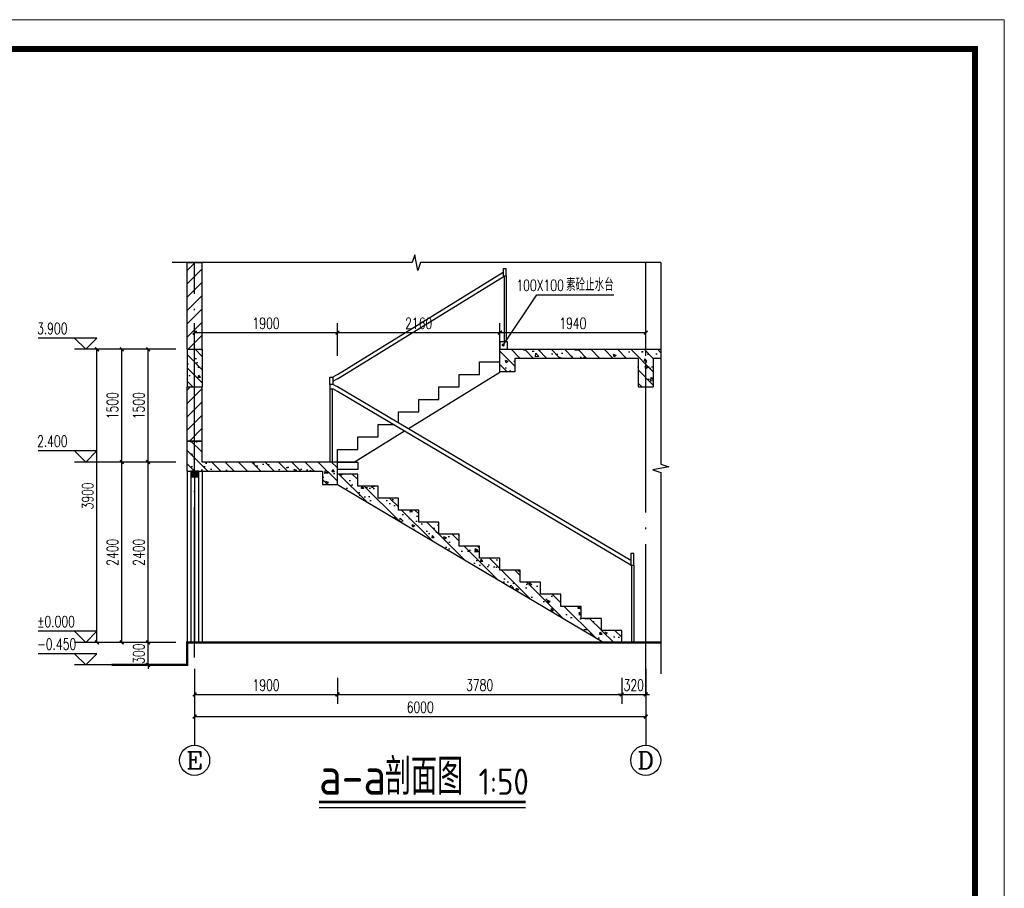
# Model space of a CAD drawing. Extents: x 88237 to 730297, y -11868 to 107702.
# Tile 51 of 51: x 662422 to 675517, y 73243 to 84802. Entities that reach past the tile are written whole.
import ezdxf
from ezdxf.enums import TextEntityAlignment as Align

# ---------------------------------------------------------------- set-up
doc = ezdxf.new("R2010")
doc.units = 0
doc.header["$LTSCALE"] = 1000
doc.header["$MEASUREMENT"] = 0
doc.linetypes.add('DOTE', pattern=[2.42, 2, -0.2, 0.02, -0.2])
for name, color, linetype in [('AXIS', 3, 'Continuous'), ('AXIS_TEXT', 7, 'Continuous'), ('DIM_ELEV', 3, 'Continuous'), ('DIM_SYMB', 3, 'Continuous'), ('DOTE', 1, 'DOTE'), ('PUB_DIM', 3, 'Continuous'), ('PUB_HATCH', 8, 'Continuous'), ('PUB_TEXT', 7, 'Continuous'), ('S_E_STAIR', 4, 'Continuous'), ('S_FLOOR', 2, 'Continuous'), ('S_STAIR', 2, 'Continuous'), ('S_SURFACE', 6, 'Continuous'), ('WALL', 2, 'Continuous'), ('WINDOW', 4, 'Continuous'), ('图框', 7, 'Continuous')]:
    doc.layers.add(name, color=color, linetype=linetype)
doc.styles.add('_TCH_AXIS', font='COMPLEX', dxfattribs={"bigfont": 'GBCBIG'})
doc.styles.add('_TCH_DIM', font='SIMPLEX', dxfattribs={"bigfont": 'GBCBIG'})
doc.styles.add('_TCH_DIM_T3', font='SIMPLEX', dxfattribs={"width": 0.705882, "bigfont": 'GBCBIG'})
doc.styles.add('COMPLEX', font='COMPLEX')
doc.styles.get("Standard").update_dxf_attribs({"font": 'gbenor.shx', "bigfont": 'gbcbig.shx'})
doc.dimstyles.new('_TCH_ARCH&&50', dxfattribs={"dimtxt": 148.75, "dimasz": 50, "dimexe": 125, "dimexo": 150, "dimgap": 50, "dimtad": 1, "dimdec": 0, "dimzin": 0, "dimdsep": 46, "dimtxsty": '_TCH_DIM_T3', "dimblk": 'ARCHTICK', "dimcen": 0.09, "dimclrt": 7, "dimazin": 2, "dimtfac": 1, "dimtdec": 0, "dimtix": 1, "dimtmove": 2, "dimatfit": 3, "dimfxl": 1, "dimtolj": 1, "dimtzin": 0, "dimarcsym": 0})
pattern_1 = [(45, (615661.8, -406814.61), (-88.388383, 88.388383), [])]

# ---------------------------------------------------------------- blocks, each defined once
blk = doc.blocks.new('_ArchTick')
at = {"color": 0, "linetype": 'ByBlock', "const_width": 0.4}
blk.add_lwpolyline([(-0.5, -0.5), (0.5, 0.5)], dxfattribs=at)
blk = doc.blocks.new('*D643')
at = {"layer": 'Defpoints', "color": 0}
for p in [(670749, 80637), (668809, 80178), (670749, 80178)]:
    blk.add_point(p, dxfattribs=at)
at = {"layer": 'PUB_DIM', "color": 0, "lineweight": -2}
for p, q in [((668809, 80328), (668809, 80762)), ((670749, 80328), (670749, 80762)), ((668809, 80637), (670749, 80637))]:
    blk.add_line(p, q, dxfattribs=at)
at = {"layer": 'PUB_DIM', "color": 0, "lineweight": -2, "xscale": 50, "yscale": 50, "zscale": 50, "rotation": 180}
blk.add_blockref('_ArchTick', (668809, 80637), dxfattribs=at)
at = {"layer": 'PUB_DIM', "color": 0, "lineweight": -2, "xscale": 50, "yscale": 50, "zscale": 50}
blk.add_blockref('_ArchTick', (670749, 80637), dxfattribs=at)
at = {"layer": 'PUB_DIM', "color": 7, "insert": (669779, 80761), "char_height": 148.8, "attachment_point": 5, "style": '_TCH_DIM_T3'}
blk.add_mtext('\\A1;1940', dxfattribs=at)
blk = doc.blocks.new('*D644')
at = {"layer": 'Defpoints', "color": 0}
for p in [(668809, 80637), (666649, 80178), (668809, 80178)]:
    blk.add_point(p, dxfattribs=at)
at = {"layer": 'PUB_DIM', "color": 0, "lineweight": -2}
for p, q in [((666649, 80328), (666649, 80762)), ((668809, 80328), (668809, 80762)), ((666649, 80637), (668809, 80637))]:
    blk.add_line(p, q, dxfattribs=at)
at = {"layer": 'PUB_DIM', "color": 0, "lineweight": -2, "xscale": 50, "yscale": 50, "zscale": 50, "rotation": 180}
blk.add_blockref('_ArchTick', (666649, 80637), dxfattribs=at)
at = {"layer": 'PUB_DIM', "color": 0, "lineweight": -2, "xscale": 50, "yscale": 50, "zscale": 50}
blk.add_blockref('_ArchTick', (668809, 80637), dxfattribs=at)
at = {"layer": 'PUB_DIM', "color": 7, "insert": (667729, 80761), "char_height": 148.8, "attachment_point": 5, "style": '_TCH_DIM_T3'}
blk.add_mtext('\\A1;2160', dxfattribs=at)
blk = doc.blocks.new('*D645')
at = {"layer": 'Defpoints', "color": 0}
for p in [(666649, 80637), (664749, 80178), (666649, 80178)]:
    blk.add_point(p, dxfattribs=at)
at = {"layer": 'PUB_DIM', "color": 0, "lineweight": -2}
for p, q in [((664749, 80328), (664749, 80762)), ((666649, 80328), (666649, 80762)), ((664749, 80637), (666649, 80637))]:
    blk.add_line(p, q, dxfattribs=at)
at = {"layer": 'PUB_DIM', "color": 0, "lineweight": -2, "xscale": 50, "yscale": 50, "zscale": 50, "rotation": 180}
blk.add_blockref('_ArchTick', (664749, 80637), dxfattribs=at)
at = {"layer": 'PUB_DIM', "color": 0, "lineweight": -2, "xscale": 50, "yscale": 50, "zscale": 50}
blk.add_blockref('_ArchTick', (666649, 80637), dxfattribs=at)
at = {"layer": 'PUB_DIM', "color": 7, "insert": (665699, 80761), "char_height": 148.8, "attachment_point": 5, "style": '_TCH_DIM_T3'}
blk.add_mtext('\\A1;1900', dxfattribs=at)
blk = doc.blocks.new('*D649')
at = {"layer": 'Defpoints', "color": 0}
for p in [(664749, 76314), (670749, 76314), (670749, 75528)]:
    blk.add_point(p, dxfattribs=at)
at = {"layer": 'PUB_DIM', "color": 0, "lineweight": -2}
for p, q in [((664749, 76164), (664749, 75403)), ((670749, 76164), (670749, 75403)), ((664749, 75528), (670749, 75528))]:
    blk.add_line(p, q, dxfattribs=at)
at = {"layer": 'PUB_DIM', "color": 0, "lineweight": -2, "xscale": 50, "yscale": 50, "zscale": 50, "rotation": 180}
blk.add_blockref('_ArchTick', (664749, 75528), dxfattribs=at)
at = {"layer": 'PUB_DIM', "color": 0, "lineweight": -2, "xscale": 50, "yscale": 50, "zscale": 50}
blk.add_blockref('_ArchTick', (670749, 75528), dxfattribs=at)
at = {"layer": 'PUB_DIM', "color": 7, "insert": (667749, 75652), "char_height": 148.8, "attachment_point": 5, "style": '_TCH_DIM_T3'}
blk.add_mtext('\\A1;6000', dxfattribs=at)
blk = doc.blocks.new('*D650')
at = {"layer": 'Defpoints', "color": 0}
for p in [(663450, 80415), (663902, 80415), (663902, 76515)]:
    blk.add_point(p, dxfattribs=at)
at = {"layer": 'PUB_DIM', "color": 0, "lineweight": -2}
for p, q in [((663752, 80415), (663325, 80415)), ((663450, 76515), (663450, 80415)), ((663752, 76515), (663325, 76515))]:
    blk.add_line(p, q, dxfattribs=at)
at = {"layer": 'PUB_DIM', "color": 0, "lineweight": -2, "xscale": 50, "yscale": 50, "zscale": 50}
for p, rotation in [((663450, 80415), 90), ((663450, 76515), 270)]:
    blk.add_blockref('_ArchTick', p, dxfattribs=dict(at, rotation=rotation))
at = {"layer": 'PUB_DIM', "color": 7, "insert": (663326, 78465), "char_height": 148.8, "attachment_point": 5, "rotation": 90, "style": '_TCH_DIM_T3'}
blk.add_mtext('\\A1;3900', dxfattribs=at)
blk = doc.blocks.new('*D651')
at = {"layer": 'Defpoints', "color": 0}
for p in [(663780, 78915), (664284, 78915), (664284, 76515)]:
    blk.add_point(p, dxfattribs=at)
at = {"layer": 'PUB_DIM', "color": 0, "lineweight": -2}
for p, q in [((664134, 78915), (663655, 78915)), ((663780, 76515), (663780, 78915)), ((664134, 76515), (663655, 76515))]:
    blk.add_line(p, q, dxfattribs=at)
at = {"layer": 'PUB_DIM', "color": 0, "lineweight": -2, "xscale": 50, "yscale": 50, "zscale": 50}
for p, rotation in [((663780, 78915), 90), ((663780, 76515), 270)]:
    blk.add_blockref('_ArchTick', p, dxfattribs=dict(at, rotation=rotation))
at = {"layer": 'PUB_DIM', "color": 7, "insert": (663656, 77715), "char_height": 148.8, "attachment_point": 5, "rotation": 90, "style": '_TCH_DIM_T3'}
blk.add_mtext('\\A1;2400', dxfattribs=at)
blk = doc.blocks.new('*D652')
at = {"layer": 'Defpoints', "color": 0}
for p in [(663780, 80415), (664284, 80415), (664284, 78915)]:
    blk.add_point(p, dxfattribs=at)
at = {"layer": 'PUB_DIM', "color": 0, "lineweight": -2}
for p, q in [((664134, 80415), (663655, 80415)), ((663780, 78915), (663780, 80415)), ((664134, 78915), (663655, 78915))]:
    blk.add_line(p, q, dxfattribs=at)
at = {"layer": 'PUB_DIM', "color": 0, "lineweight": -2, "xscale": 50, "yscale": 50, "zscale": 50}
for p, rotation in [((663780, 80415), 90), ((663780, 78915), 270)]:
    blk.add_blockref('_ArchTick', p, dxfattribs=dict(at, rotation=rotation))
at = {"layer": 'PUB_DIM', "color": 7, "insert": (663656, 79665), "char_height": 148.8, "attachment_point": 5, "rotation": 90, "style": '_TCH_DIM_T3'}
blk.add_mtext('\\A1;1500', dxfattribs=at)
blk = doc.blocks.new('*D653')
at = {"layer": 'Defpoints', "color": 0}
for p in [(664130, 76515), (664649, 76515), (664649, 76215)]:
    blk.add_point(p, dxfattribs=at)
at = {"layer": 'PUB_DIM', "color": 0, "lineweight": -2}
for p, q in [((664499, 76515), (664005, 76515)), ((664130, 76515), (664130, 76565)), ((664130, 76215), (664130, 76515)), ((664499, 76215), (664005, 76215)), ((664130, 76215), (664130, 76165))]:
    blk.add_line(p, q, dxfattribs=at)
at = {"layer": 'PUB_DIM', "color": 0, "lineweight": -2, "xscale": 50, "yscale": 50, "zscale": 50}
for p, rotation in [((664130, 76515), 270), ((664130, 76215), 90)]:
    blk.add_blockref('_ArchTick', p, dxfattribs=dict(at, rotation=rotation))
at = {"layer": 'PUB_DIM', "color": 7, "insert": (664006, 76365), "char_height": 148.8, "attachment_point": 5, "rotation": 90, "style": '_TCH_DIM_T3'}
blk.add_mtext('\\A1;300', dxfattribs=at)
blk = doc.blocks.new('*D654')
at = {"layer": 'Defpoints', "color": 0}
for p in [(664130, 78915), (664649, 78915), (664649, 76515)]:
    blk.add_point(p, dxfattribs=at)
at = {"layer": 'PUB_DIM', "color": 0, "lineweight": -2}
for p, q in [((664499, 78915), (664005, 78915)), ((664130, 76515), (664130, 78915)), ((664499, 76515), (664005, 76515))]:
    blk.add_line(p, q, dxfattribs=at)
at = {"layer": 'PUB_DIM', "color": 0, "lineweight": -2, "xscale": 50, "yscale": 50, "zscale": 50}
for p, rotation in [((664130, 78915), 90), ((664130, 76515), 270)]:
    blk.add_blockref('_ArchTick', p, dxfattribs=dict(at, rotation=rotation))
at = {"layer": 'PUB_DIM', "color": 7, "insert": (664006, 77715), "char_height": 148.8, "attachment_point": 5, "rotation": 90, "style": '_TCH_DIM_T3'}
blk.add_mtext('\\A1;2400', dxfattribs=at)
blk = doc.blocks.new('*D655')
at = {"layer": 'Defpoints', "color": 0}
for p in [(664130, 80415), (664649, 80415), (664649, 78915)]:
    blk.add_point(p, dxfattribs=at)
at = {"layer": 'PUB_DIM', "color": 0, "lineweight": -2}
for p, q in [((664499, 80415), (664005, 80415)), ((664130, 78915), (664130, 80415)), ((664499, 78915), (664005, 78915))]:
    blk.add_line(p, q, dxfattribs=at)
at = {"layer": 'PUB_DIM', "color": 0, "lineweight": -2, "xscale": 50, "yscale": 50, "zscale": 50}
for p, rotation in [((664130, 80415), 90), ((664130, 78915), 270)]:
    blk.add_blockref('_ArchTick', p, dxfattribs=dict(at, rotation=rotation))
at = {"layer": 'PUB_DIM', "color": 7, "insert": (664006, 79665), "char_height": 148.8, "attachment_point": 5, "rotation": 90, "style": '_TCH_DIM_T3'}
blk.add_mtext('\\A1;1500', dxfattribs=at)
blk = doc.blocks.new('*D656')
at = {"layer": 'Defpoints', "color": 0}
for p in [(670429, 76193), (670749, 76193), (670749, 75822)]:
    blk.add_point(p, dxfattribs=at)
at = {"layer": 'PUB_DIM', "color": 0, "lineweight": -2}
for p, q in [((670429, 76043), (670429, 75697)), ((670749, 76043), (670749, 75697)), ((670429, 75822), (670379, 75822)), ((670429, 75822), (670749, 75822)), ((670749, 75822), (670799, 75822))]:
    blk.add_line(p, q, dxfattribs=at)
at = {"layer": 'PUB_DIM', "color": 0, "lineweight": -2, "xscale": 50, "yscale": 50, "zscale": 50}
blk.add_blockref('_ArchTick', (670429, 75822), dxfattribs=at)
at = {"layer": 'PUB_DIM', "color": 0, "lineweight": -2, "xscale": 50, "yscale": 50, "zscale": 50, "rotation": 180}
blk.add_blockref('_ArchTick', (670749, 75822), dxfattribs=at)
at = {"layer": 'PUB_DIM', "color": 7, "insert": (670589, 75947), "char_height": 148.8, "attachment_point": 5, "style": '_TCH_DIM_T3'}
blk.add_mtext('\\A1;320', dxfattribs=at)
blk = doc.blocks.new('*D657')
at = {"layer": 'Defpoints', "color": 0}
for p in [(666649, 76193), (670429, 76193), (670429, 75822)]:
    blk.add_point(p, dxfattribs=at)
at = {"layer": 'PUB_DIM', "color": 0, "lineweight": -2}
for p, q in [((666649, 76043), (666649, 75697)), ((670429, 76043), (670429, 75697)), ((666649, 75822), (670429, 75822))]:
    blk.add_line(p, q, dxfattribs=at)
at = {"layer": 'PUB_DIM', "color": 0, "lineweight": -2, "xscale": 50, "yscale": 50, "zscale": 50, "rotation": 180}
blk.add_blockref('_ArchTick', (666649, 75822), dxfattribs=at)
at = {"layer": 'PUB_DIM', "color": 0, "lineweight": -2, "xscale": 50, "yscale": 50, "zscale": 50}
blk.add_blockref('_ArchTick', (670429, 75822), dxfattribs=at)
at = {"layer": 'PUB_DIM', "color": 7, "insert": (668539, 75947), "char_height": 148.8, "attachment_point": 5, "style": '_TCH_DIM_T3'}
blk.add_mtext('\\A1;3780', dxfattribs=at)
blk = doc.blocks.new('*D658')
at = {"layer": 'Defpoints', "color": 0}
for p in [(664749, 76193), (666649, 76193), (666649, 75822)]:
    blk.add_point(p, dxfattribs=at)
at = {"layer": 'PUB_DIM', "color": 0, "lineweight": -2}
for p, q in [((664749, 76043), (664749, 75697)), ((666649, 76043), (666649, 75697)), ((664749, 75822), (666649, 75822))]:
    blk.add_line(p, q, dxfattribs=at)
at = {"layer": 'PUB_DIM', "color": 0, "lineweight": -2, "xscale": 50, "yscale": 50, "zscale": 50, "rotation": 180}
blk.add_blockref('_ArchTick', (664749, 75822), dxfattribs=at)
at = {"layer": 'PUB_DIM', "color": 0, "lineweight": -2, "xscale": 50, "yscale": 50, "zscale": 50}
blk.add_blockref('_ArchTick', (666649, 75822), dxfattribs=at)
at = {"layer": 'PUB_DIM', "color": 7, "insert": (665699, 75947), "char_height": 148.8, "attachment_point": 5, "style": '_TCH_DIM_T3'}
blk.add_mtext('\\A1;1900', dxfattribs=at)
blk = doc.blocks.new('_AXISO')
blk.add_circle((0, 0), 0.5)
at = {"layer": 'AXIS_TEXT', "style": 'COMPLEX', "width": 1.041667}
blk.add_attdef('A', text='', height=0.56, dxfattribs=at).set_placement((-0.25, -0.28), (0.25, -0.28), align=Align.FIT)
blk = doc.blocks.new('d4trtg')
at = {"lineweight": 0}
for p, q in [((653868.4, 3902577.3), (658071.2, 3902577.3)), ((658071.2, 3902577.3), (658071.2, 3899605.3))]:
    blk.add_line(p, q, dxfattribs=at)
at = {"lineweight": 0, "const_width": 10}
blk.add_lwpolyline([(654118.6, 3902527.3), (658021.2, 3902527.3), (658021.2, 3899655.4), (654118.6, 3899655.4)], close=True, dxfattribs=at)

msp = doc.modelspace()

# ---------------------------------------------------------------- hatches: boundary and pattern name
at = {"layer": 'PUB_HATCH'}
h = msp.add_hatch(dxfattribs=at)
h.set_pattern_fill('普通砖', color=256, scale=50, style=0)
h.set_pattern_definition(pattern_1)
h.paths.add_polyline_path([(664848.5, 80415), (664848.5, 81568.5), (664648.5, 81568.5), (664648.5, 80415)])
h = msp.add_hatch(dxfattribs=at)
h.set_pattern_fill('钢筋混凝土', color=256, scale=50, style=0)
h.set_pattern_definition([(135, (810666.81, -294247.04), (88.388348, 88.388348), []), (130, (810666.8, -294247.04), (-358.6301, -31.37607), [37.5, -412.5]), (185, (810666.8, -294247.04), (69.37567, 376.09607), [30, -330]), (79.5486, (810636.92, -294249.66), (-289.2547, 344.71977), [31.8701, -350.57106]), (133.8158, (810666.8, -294147.04), (-533.6205, -82.7595), [56.25, -618.75]), (83.3644, (810622.34, -294153.94), (-467.33135, 487.05894), [47.80514, -525.8565]), (188.8158, (810666.8, -294147.04), (-467.331, 487.0593), [45, -495]), (159, (810616.8, -294172.04), (-298.45353, -201.30945), [37.5, -412.5]), (214, (810616.8, -294172.04), (-121.65767, 362.57502), [30, -330]), (108.5486, (810591.94, -294188.8), (-420.1113, 161.26525), [31.8701, -350.57106]), (142.5, (810666.8, -294247.04), (-6.079928, 166.446927), [0, -326, 0, -335, 0, -331.25]), (172.5, (810666.8, -294247.04), (-131.53477, 197.205856), [0, -191, 0, -318.5, 0, -126.25]), (212.5, (810778.3, -294247.04), (-266.91122, -11.277436), [0, -125, 0, -390, 0, -517.5]), (222.5, (810828.3, -294247.04), (-291.59308, 50.05249), [0, -162.5, 0, -259, 0, -367.5])])
h.paths.add_polyline_path([(664648.5, 80415), (664748.5, 80415), (664748.5, 79915), (664648.5, 79915)])
h.paths.add_polyline_path([(664748.5, 80415), (664848.5, 80415), (664848.5, 79915), (664748.5, 79915)])
h = msp.add_hatch(dxfattribs=at)
h.set_pattern_fill('钢筋混凝土', color=256, scale=50, style=0)
h.set_pattern_definition([(135, (712728.58, -334939.2), (88.388348, 88.388348), []), (130, (712728.58, -334939.2), (-358.6301, -31.37607), [37.5, -412.5]), (185, (712728.6, -334939.2), (69.37567, 376.09607), [30, -330]), (79.5486, (712698.7, -334941.82), (-289.2547, 344.71977), [31.8701, -350.57106]), (133.8158, (712728.6, -334839.2), (-533.62052, -82.7595), [56.25, -618.75]), (83.3644, (712684.1, -334846.1), (-467.33135, 487.05894), [47.80514, -525.8565]), (188.8158, (712728.6, -334839.2), (-467.331, 487.0593), [45, -495]), (159, (712678.58, -334864.2), (-298.45353, -201.30945), [37.5, -412.5]), (214, (712678.6, -334864.2), (-121.65767, 362.57502), [30, -330]), (108.5486, (712653.7, -334880.98), (-420.1113, 161.26525), [31.8701, -350.57106]), (142.5, (712728.58, -334939.2), (-6.079928, 166.446927), [0, -326, 0, -335, 0, -331.25]), (172.5, (712728.58, -334939.2), (-131.53477, 197.205856), [0, -191, 0, -318.5, 0, -126.25]), (212.5, (712840.08, -334939.2), (-266.91122, -11.277436), [0, -125, 0, -390, 0, -517.5]), (222.5, (712890.08, -334939.2), (-291.59308, 50.05249), [0, -162.5, 0, -259, 0, -367.5])])
h.paths.add_polyline_path([(670748.5, 80415), (670848.5, 80415), (670948.5, 80415), (670948.5, 80295), (670848.5, 80295), (670848.5, 79915), (670748.5, 79915)])
h.paths.add_polyline_path([(668808.5, 80415), (670748.5, 80415), (670748.5, 79915), (670648.5, 79915), (670648.5, 80295), (669008.5, 80295), (669008.5, 80115), (668808.5, 80115)])
h.paths.add_polyline_path([(664748.5, 79195), (664848.5, 79195), (664848.5, 78915), (666648.5, 78915), (666648.5, 78615), (666448.5, 78615), (666448.5, 78795), (664748.5, 78795)])
h.paths.add_polyline_path([(664648.5, 79195), (664748.5, 79195), (664748.5, 78795), (664698.5, 78795), (664648.5, 78795)])
h = msp.add_hatch(dxfattribs=at)
h.set_pattern_fill('普通砖', color=256, scale=50, style=0)
h.set_pattern_definition(pattern_1)
h.paths.add_polyline_path([(664848.5, 79195), (664848.5, 79915), (664648.5, 79915), (664648.5, 79195)])
h = msp.add_hatch(dxfattribs=at)
h.set_pattern_fill('钢筋混凝土', color=256, scale=50, style=0)
h.set_pattern_definition([(135, (724201.65, -340110.88), (88.388348, 88.388348), []), (130, (724201.65, -340110.88), (-358.6301, -31.37607), [37.5, -412.5]), (185, (724201.65, -340110.88), (69.37567, 376.09607), [30, -330]), (79.5486, (724171.77, -340113.5), (-289.2547, 344.71977), [31.8701, -350.57106]), (133.8158, (724201.65, -340010.9), (-533.62052, -82.7595), [56.25, -618.75]), (83.3644, (724157.2, -340017.8), (-467.33135, 487.05894), [47.80514, -525.8565]), (188.8158, (724201.65, -340010.9), (-467.331, 487.0593), [45, -495]), (159, (724151.65, -340035.88), (-298.45353, -201.30945), [37.5, -412.5]), (214, (724151.65, -340035.88), (-121.65767, 362.57502), [30, -330]), (108.5486, (724126.78, -340052.66), (-420.11131, 161.26525), [31.8701, -350.57106]), (142.5, (724201.65, -340110.88), (-6.079928, 166.446927), [0, -326, 0, -335, 0, -331.25]), (172.5, (724201.65, -340110.88), (-131.53477, 197.205856), [0, -191, 0, -318.5, 0, -126.25]), (212.5, (724313.15, -340110.88), (-266.91122, -11.277436), [0, -125, 0, -390, 0, -517.5]), (222.5, (724363.15, -340110.88), (-291.59308, 50.05249), [0, -162.5, 0, -259, 0, -367.5])])
h.paths.add_polyline_path([(670428.5, 76515), (670428.5, 76675), (670158.5, 76675), (670158.5, 76835), (669888.5, 76835), (669888.5, 76995), (669618.5, 76995), (669618.5, 77155), (669348.5, 77155), (669348.5, 77315), (669078.5, 77315), (669078.5, 77475), (668808.5, 77475), (668808.5, 77635), (668538.5, 77635), (668538.5, 77795), (668268.5, 77795), (668268.5, 77955), (667998.5, 77955), (667998.5, 78115), (667728.5, 78115), (667728.5, 78275), (667458.5, 78275), (667458.5, 78435), (667188.5, 78435), (667188.5, 78595), (666918.5, 78595), (666918.5, 78755), (666648.5, 78755), (666648.5, 78795), (666648.5, 78615.5), (670193.2, 76515)])

# ---------------------------------------------------------------- linework, layer by layer
at = {"layer": 'AXIS'}
for p, q in [((664748.5, 75646), (664748.5, 75146)), ((670748.5, 75646), (670748.5, 75146))]:
    msp.add_line(p, q, dxfattribs=at)
at = {"layer": 'DIM_ELEV'}
for p, q in [((668853, 80472), (669299.9, 81139.5)), ((669299.9, 81139.5), (670325.9, 81139.5))]:
    msp.add_line(p, q, dxfattribs=at)
at = {"layer": 'DIM_ELEV', "color": 0}
for p, q in [((663450.2, 80565), (662667.7, 80565)), ((663300.2, 80415), (663150.2, 80565)), ((663300.2, 80415), (663450.2, 80565)), ((663650.2, 80415), (663150.2, 80415)), ((663450.2, 79065), (662667.7, 79065)), ((663300.2, 78915), (663150.2, 79065)), ((663300.2, 78915), (663450.2, 79065)), ((663650.2, 78915), (663150.2, 78915)), ((663450.2, 76665), (662667.7, 76665)), ((663300.2, 76515), (663150.2, 76665)), ((663300.2, 76515), (663450.2, 76665)), ((663650.2, 76515), (663150.2, 76515)), ((663450.2, 76365), (662667.7, 76365)), ((663300.2, 76215), (663150.2, 76365)), ((663300.2, 76215), (663450.2, 76365)), ((663650.2, 76215), (663150.2, 76215))]:
    msp.add_line(p, q, dxfattribs=at)
at = {"layer": 'DIM_ELEV', "const_width": 20}
msp.add_lwpolyline([(668847.5, 80463.7, 1), (668858.6, 80480.3, 1)], format="xyb", close=True, dxfattribs=at)
at = {"layer": 'DIM_SYMB'}
for points in [[(670948.5, 81568.5), (667754.8, 81568.5), (667716.6, 81463.5), (667679.5, 81673.5), (667642.3, 81568.5), (664448.5, 81568.5)], [(670948.5, 81568.5), (670948.5, 78888), (671053.5, 78849.8), (670843.5, 78812.7), (670948.5, 78775.5), (670948.5, 76095)], [(666403.9, 74320.2), (669150.1, 74320.2)]]:
    msp.add_lwpolyline(points, dxfattribs=at)
at = {"layer": 'DIM_SYMB', "const_width": 35}
msp.add_lwpolyline([(666403.9, 74390.2), (669150.1, 74390.2)], dxfattribs=at)
at = {"layer": 'DOTE'}
for p, q in [((664748.5, 76314), (664748.5, 81568.5)), ((670748.5, 75822.4), (670748.5, 81568.5))]:
    msp.add_line(p, q, dxfattribs=at)
at = {"layer": 'S_E_STAIR'}
for p, q in [((666648.5, 80081.7), (668854, 81443.1)), ((666648.5, 80021.7), (668864, 81389.2)), ((668864, 81393.5), (668864, 80515)), ((668894, 81393.5), (668894, 80515)), ((668808.5, 80248.4), (668808.5, 80415)), ((668538.5, 80081.7), (668538.5, 80248.4)), ((668538.5, 80248.4), (668808.5, 80248.4)), ((666648.5, 80081.7), (666588.5, 80044.7)), ((666648.5, 80021.7), (666588.5, 79984.7)), ((668808.5, 80107.3), (667591.6, 79356.2)), ((668268.5, 79915), (668268.5, 80081.7)), ((668268.5, 80081.7), (668538.5, 80081.7)), ((666548.5, 79888.2), (666548.5, 78915)), ((666578.5, 79888.2), (666578.5, 78915)), ((666648.5, 79915), (666588.5, 79948.2)), ((666648.5, 79855), (666588.5, 79888.2)), ((670548.8, 77603.8), (666648.5, 79915)), ((667998.5, 79748.4), (667998.5, 79915)), ((667998.5, 79915), (668268.5, 79915)), ((670548.8, 77543.8), (666648.5, 79855)), ((667728.5, 79581.7), (667728.5, 79748.4)), ((667728.5, 79748.4), (667998.5, 79748.4)), ((667458.5, 79435), (667458.5, 79581.7)), ((667458.5, 79581.7), (667728.5, 79581.7)), ((667188.5, 79248.4), (667188.5, 79415)), ((667188.5, 79415), (667391, 79415)), ((667338.5, 79415), (667391, 79415)), ((667542, 79325.5), (666882, 78918.1)), ((666918.5, 79081.7), (666918.5, 79248.4)), ((666918.5, 79248.4), (667038.5, 79248.4)), ((666918.5, 79248.4), (667188.5, 79248.4)), ((667542, 79325.5), (667338.5, 79199.9)), ((666648.5, 78915), (666648.5, 79081.7)), ((666648.5, 79081.7), (666768.5, 79081.7)), ((666648.5, 79081.7), (666918.5, 79081.7)), ((667038.5, 79014.7), (666882, 78918.1)), ((666648.5, 78918.1), (666882, 78918.1)), ((670558.8, 77543.8), (670558.8, 76515)), ((670588.8, 77543.8), (670588.8, 76515))]:
    msp.add_line(p, q, dxfattribs=at)
for points in [[(668854, 81487.5), (668854, 81393.5), (668894, 81393.5), (668894, 81487.5)], [(666588.5, 79948.2), (666548.5, 79948.2), (666548.5, 80044.7), (666588.5, 80044.7)], [(670548.8, 77543.8), (670588.8, 77543.8), (670588.8, 77700.2), (670548.8, 77700.2)]]:
    msp.add_lwpolyline(points, close=True, dxfattribs=at)
msp.add_lwpolyline([(666588.5, 79948.2), (666548.5, 79948.2), (666548.5, 79888.2), (666588.5, 79888.2)], dxfattribs=at)
at = {"layer": 'S_FLOOR'}
for p, q in [((668908.5, 80515), (668808.5, 80515)), ((668808.5, 80515), (668808.5, 80415)), ((668908.5, 80415), (668908.5, 80515))]:
    msp.add_line(p, q, dxfattribs=at)
at = {"layer": 'S_STAIR'}
for p, q in [((664648.5, 80415), (664648.5, 79915)), ((664848.5, 80415), (664848.5, 79915)), ((668808.5, 80415), (670948.5, 80415)), ((668808.5, 80115), (668808.5, 80415)), ((670948.5, 80415), (670948.5, 80295)), ((669008.5, 80295), (669008.5, 80115)), ((670648.5, 80295), (669008.5, 80295)), ((670648.5, 80295), (670648.5, 79915)), ((670948.5, 80295), (670848.5, 80295)), ((670848.5, 80295), (670848.5, 79915)), ((669008.5, 80115), (668808.5, 80115)), ((664648.5, 79915), (664848.5, 79915)), ((670648.5, 79915), (670848.5, 79915)), ((664848.5, 79195), (664648.5, 79195)), ((664648.5, 78795), (664648.5, 79195)), ((664848.5, 78915), (664848.5, 79195)), ((666648.5, 78915), (664848.5, 78915)), ((666648.5, 78755), (666648.5, 78915)), ((666648.5, 78615), (666648.5, 78915)), ((664648.5, 78795), (666448.5, 78795)), ((664648.5, 78795), (664648.5, 76515)), ((664848.5, 78795), (664848.5, 76515)), ((666448.5, 78795), (666448.5, 78615)), ((666448.5, 78795), (666448.5, 78615)), ((666918.5, 78755), (666648.5, 78755)), ((666918.5, 78595), (666918.5, 78755)), ((666448.5, 78615), (666648.5, 78615)), ((666448.5, 78615), (666648.5, 78615)), ((666648.5, 78615.5), (670193.2, 76515)), ((666648.5, 78615), (666648.5, 78615.5)), ((667188.5, 78595), (666918.5, 78595)), ((667188.5, 78435), (667188.5, 78595)), ((667458.5, 78435), (667188.5, 78435)), ((667458.5, 78275), (667458.5, 78435)), ((667728.5, 78275), (667458.5, 78275)), ((667728.5, 78115), (667728.5, 78275)), ((667998.5, 78115), (667728.5, 78115)), ((667998.5, 77955), (667998.5, 78115)), ((668268.5, 77955), (667998.5, 77955)), ((668268.5, 77795), (668268.5, 77955)), ((668538.5, 77795), (668268.5, 77795)), ((668538.5, 77635), (668538.5, 77795)), ((668808.5, 77635), (668538.5, 77635)), ((668808.5, 77475), (668808.5, 77635)), ((669078.5, 77475), (668808.5, 77475)), ((669078.5, 77315), (669078.5, 77475)), ((669348.5, 77315), (669078.5, 77315)), ((669348.5, 77155), (669348.5, 77315)), ((669618.5, 77155), (669348.5, 77155)), ((669618.5, 76995), (669618.5, 77155)), ((669888.5, 76995), (669618.5, 76995)), ((669888.5, 76835), (669888.5, 76995)), ((670158.5, 76835), (669888.5, 76835)), ((670158.5, 76675), (670158.5, 76835)), ((670428.5, 76675), (670158.5, 76675)), ((670428.5, 76515), (670428.5, 76675))]:
    msp.add_line(p, q, dxfattribs=at)
msp.add_lwpolyline([(666648.5, 78915), (666918.5, 78915), (666918.5, 78815), (666648.5, 78815)], dxfattribs=at)
at = {"layer": 'S_SURFACE', "color": 0, "const_width": 30}
msp.add_lwpolyline([(663645.7, 76215), (664648.5, 76215), (664648.5, 76515), (670948.5, 76515)], dxfattribs=at)
at = {"layer": 'WALL'}
for p, q in [((664648.5, 80415), (664648.5, 81568.5)), ((664648.5, 81568.5), (664848.5, 81568.5)), ((664848.5, 80415), (664848.5, 81568.5)), ((664648.5, 80415), (664848.5, 80415)), ((664648.5, 80415), (664848.5, 80415)), ((670648.5, 80415), (670848.5, 80415)), ((664648.5, 79195), (664648.5, 79915)), ((664648.5, 79915), (664848.5, 79915)), ((664848.5, 79195), (664848.5, 79915)), ((664648.5, 79195), (664848.5, 79195))]:
    msp.add_line(p, q, dxfattribs=at)
at = {"layer": 'WINDOW'}
for p, q in [((664698.5, 78795), (664698.5, 76515)), ((664798.5, 78795), (664698.5, 78795)), ((664698.5, 78755), (664798.5, 78755)), ((664798.5, 78715.2), (664698.5, 78715.2)), ((664748.5, 78715.2), (664748.5, 76515)), ((664798.5, 78795), (664798.5, 76515))]:
    msp.add_line(p, q, dxfattribs=at)
for points in [[(664724.2, 78767), (664724.2, 78783, 1), (664710.6, 78783), (664710.6, 78767, -0.7059883), (664698.5, 78762.7, -0.7059883)], [(664798.5, 78789.8, 0.3938353), (664792.2, 78783), (664792.2, 78767, -1), (664778.6, 78767), (664778.6, 78783, 1), (664765, 78783), (664765, 78767, -1), (664751.4, 78767), (664751.4, 78783, 1), (664737.8, 78783), (664737.8, 78767, -1), (664724.2, 78767), (664724.2, 78783, 1), (664710.6, 78783), (664710.6, 78767)], [(664798.5, 78789.8, 0.3938353), (664792.2, 78783), (664792.2, 78767, -0.1923088), (664790.4, 78762.3)]]:
    msp.add_lwpolyline(points, format="xyb", dxfattribs=at)
msp.add_lwpolyline([(664788.5, 78725.2), (664708.5, 78725.2), (664708.5, 78745), (664788.5, 78745)], close=True, dxfattribs=at)

# ---------------------------------------------------------------- block references
at = {"layer": 'AXIS'}
ref = msp.add_blockref('_AXISO', (664748.5, 74946), dxfattribs=dict(at, xscale=400, yscale=400, zscale=400))
ref.add_attrib('A', 'E', dxfattribs={"layer": 'AXIS_TEXT', "height": 226.3, "style": '_TCH_AXIS', "width": 1.3125}).set_placement((664635.4, 74832.9), (664861.7, 74832.9), align=Align.FIT)
ref = msp.add_blockref('_AXISO', (670748.5, 74946), dxfattribs=dict(at, xscale=400, yscale=400, zscale=400))
ref.add_attrib('A', 'D', dxfattribs={"layer": 'AXIS_TEXT', "height": 226.3, "style": '_TCH_AXIS', "width": 1.235294}).set_placement((670635.4, 74832.9), (670861.7, 74832.9), align=Align.FIT)
at = {"layer": '图框', "xscale": 7.778571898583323, "yscale": 7.778571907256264, "zscale": 7.778571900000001}
msp.add_blockref('d4trtg', (-4443337.1, -30271676.8), dxfattribs=at)

# ---------------------------------------------------------------- texts
at = {"layer": 'PUB_TEXT', "style": '_TCH_DIM', "width": 0.705882}
msp.add_text('100X100', height=148.75, dxfattribs=at).set_placement((669028.8, 81192))
at = {"layer": 'PUB_TEXT', "style": '_TCH_DIM'}
msp.add_text('素砼止水台', height=168.79, dxfattribs=at).set_placement((669688.8, 81192))
at = {"layer": 'PUB_TEXT', "color": 0, "style": '_TCH_DIM', "width": 0.705882}
for s, p in [('3.900', (662652.7, 80617.5)), ('2.400', (662652.7, 79117.5)), ('%%P0.000', (662652.7, 76717.5)), ('-0.450', (662652.7, 76417.5))]:
    msp.add_text(s, height=148.75, dxfattribs=at).set_placement(p)
at = {"layer": 'PUB_TEXT'}
for s, height, p in [('剖面图', 482.27, (667278.9, 74486.8)), ('a-a', 500, (666403.9, 74486.8)), ('1:50', 350, (668525.7, 74486.8))]:
    msp.add_text(s, height=height, dxfattribs=at).set_placement(p)

# ---------------------------------------------------------------- dimensions: what is measured, and where the dimension line sits
at = {"layer": 'PUB_DIM'}
for p1, p2, distance, picture, middle in [((664748.5, 80178.4), (666648.5, 80178.4), 458.7, '*D645', (665698.5, 80761.5)), ((666648.5, 80178.4), (668808.5, 80178.4), 458.7, '*D644', (667728.5, 80761.5)), ((668808.5, 80178.4), (670748.5, 80178.4), 458.7, '*D643', (669778.5, 80761.5)), ((663902, 76515), (663902, 80415), 451.8, '*D650', (663325.8, 78465)), ((664283.8, 78915), (664283.8, 80415), 503.5, '*D652', (663655.9, 79665)), ((664648.5, 78915), (664648.5, 80415), 518.1, '*D655', (664006.1, 79665)), ((664283.8, 76515), (664283.8, 78915), 503.5, '*D651', (663655.9, 77715)), ((664648.5, 76515), (664648.5, 78915), 518.1, '*D654', (664006.1, 77715)), ((664648.5, 76215), (664648.5, 76515), 518.1, '*D653', (664006.1, 76365)), ((664748.5, 76192.6), (666648.5, 76192.6), -370.2, '*D658', (665698.5, 75946.8)), ((666648.5, 76192.6), (670428.5, 76192.6), -370.2, '*D657', (668538.5, 75946.8)), ((670428.5, 76192.6), (670748.5, 76192.6), -370.2, '*D656', (670588.5, 75946.8))]:
    dim = msp.add_aligned_dim(p1=p1, p2=p2, distance=distance, dimstyle='_TCH_ARCH&&50', dxfattribs=at)
    dim.commit()
    dim.dimension.update_dxf_attribs({"geometry": picture, "text_midpoint": middle})
at = {"layer": 'PUB_DIM', "color": 0}
dim = msp.add_aligned_dim(p1=(664748.5, 76314), p2=(670748.5, 76314), distance=-786.2, dimstyle='_TCH_ARCH&&50', dxfattribs=at)
dim.commit()
dim.dimension.update_dxf_attribs({"geometry": '*D649', "text_midpoint": (667748.5, 75652.2)})

doc.saveas('drawing.dxf')
